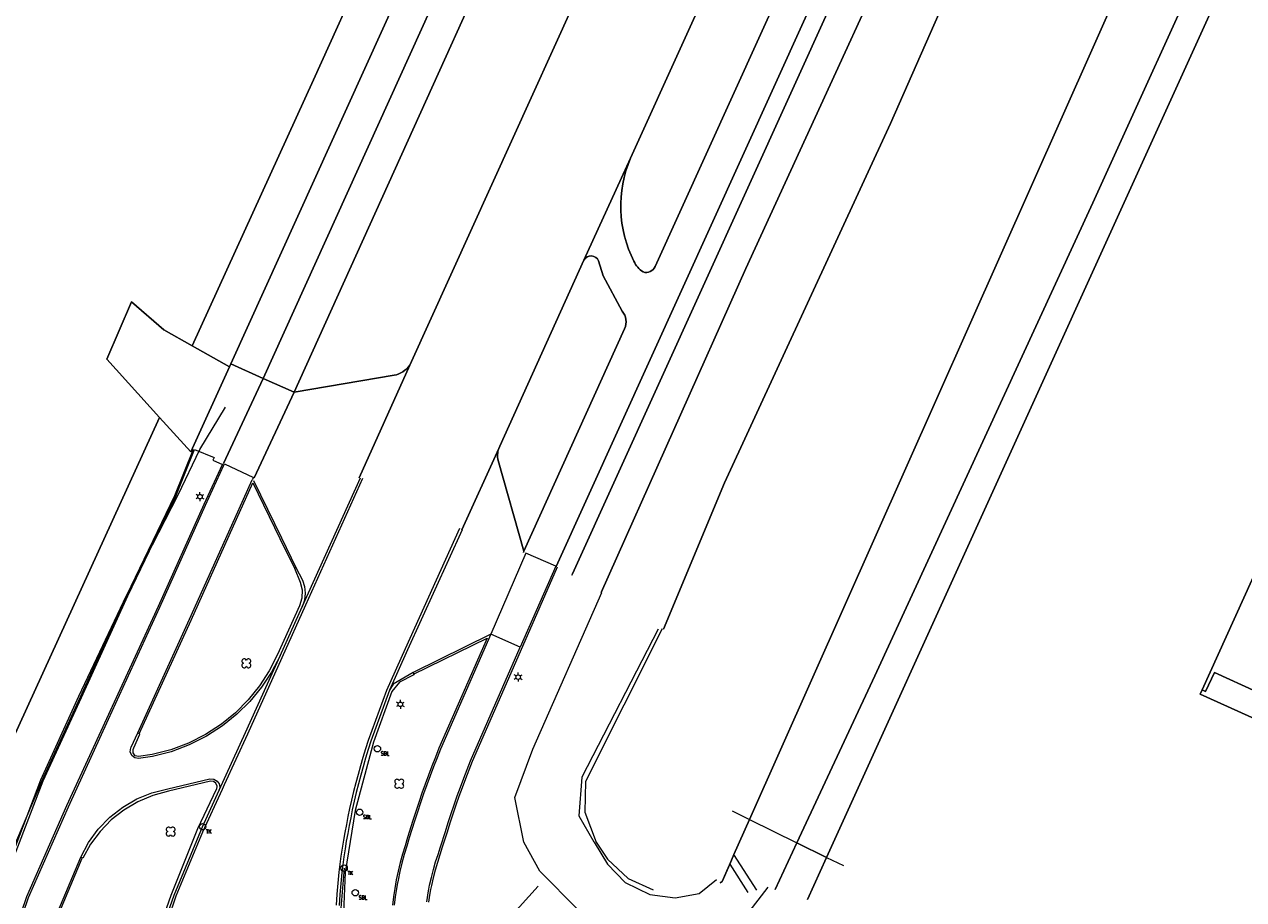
# Model space of a CAD drawing. Header units: metres. Extents: x 151448 to 154749, y 463108 to 465296.
# Tile 87 of 256: x 152431 to 152499, y 464001 to 464050. Entities that reach past the tile are written whole.
import ezdxf

# ---------------------------------------------------------------- set-up
doc = ezdxf.new("R2010")
doc.units = ezdxf.units.M
doc.layers.get('0').update_dxf_attribs({"lineweight": 9})
for name, color, linetype, lineweight in [('B-ME-GR-BOOM-S', 253, 'Continuous', 9), ('B-ME-GW-WATERGANG_INSTEEK-G', 253, 'Continuous', 9), ('B-ME-IE-MEUBILAIR_LICHTMAST-S', 253, 'Continuous', 9), ('B-ME-IE-MEUBILAIR_SCHAMPBLOK-S', 253, 'Continuous', 9), ('B-ME-IE-MEUBILAIR_TROTTOIRKOLK-S', 253, 'Continuous', 9), ('B-ME-IE-TERREINAFSCHEIDING_KUNSTMATIG_HEKWERK-G', 253, 'Continuous', 9), ('B-ME-VH-KANTOPSLUITING_OPSLUITBAND_100X200-G', 253, 'Continuous', 9), ('B-ME-VH-KANTOPSLUITING_OPSLUITBAND_60X150-G', 253, 'Continuous', 9), ('B-ME-VH-KANTOPSLUITING_TROTTOIRBAND_130 150-G', 253, 'Continuous', 9), ('B-ME-VH-KANTOPSLUITING_VOORKANTBAND-G', 253, 'Continuous', 9), ('B-ME-VH-MATERIAALGRENS-G', 253, 'Continuous', 9), ('B-ME-VH-VERHARDING_ASFALT-G', 253, 'Continuous', 9), ('B-ME-VH-VERHARDING_KLINKERS-G', 253, 'Continuous', 9), ('B-ME-VH-VERHARDING_TEGEL-G', 253, 'Continuous', 9), ('B-ME-WH-WATERBODEM-G', 253, 'Continuous', 9), ('B-ME-WH-WATERLIJN-G', 253, 'Continuous', 9), ('B-PV-GK-BESCHOEIING-G', 253, 'Continuous', 9), ('B-PV-IE-TERREINAFSCHEIDING_KUNSTMATIG_HEKWERK-G', 253, 'Continuous', 9), ('B-PV-KW-KUNSTWERK_DUIKER-GV', 253, 'Continuous', 9), ('B-PV-OG-BEBOUWING-GV', 1, 'Continuous', 9), ('B-PV-OG-TERREIN_BEGROEID-GV', 253, 'Continuous', 9), ('B-PV-OG-TERREIN_ERF-GV', 253, 'Continuous', 9), ('B-PV-OG-TERREIN_OEVER-GV', 253, 'Continuous', 9), ('B-PV-OG-WATER-GV', 253, 'Continuous', 9), ('B-PV-VH-GESLOTENVERHARDING_ASFALT-GV', 253, 'Continuous', 9), ('B-PV-VH-OPENVERHARDING_BETONSTRAATSTEEN-GV', 253, 'Continuous', 9), ('B-PV-VH-OPENVERHARDING_TEGEL-GV', 253, 'Continuous', 9)]:
    doc.layers.add(name, color=color, linetype=linetype, lineweight=lineweight)
doc.styles.add('18_100', font='romans', dxfattribs={"width": 0.8, "height": 0.18})
doc.styles.add('18_200', font='romans', dxfattribs={"width": 0.8, "height": 0.36})

# ---------------------------------------------------------------- blocks, each defined once
blk = doc.blocks.new('schampblok')
at = {"ltscale": 2}
blk.add_ellipse((0, 0), major_axis=(-0.127, 0.127), ratio=1, start_param=1.570796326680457, end_param=7.853981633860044, dxfattribs=at)
at = {"ltscale": 2, "style": '18_100', "width": 0.8}
blk.add_text('SBL', height=0.216, dxfattribs=at).set_placement((0.193, -0.375))
at = {"style": '18_200', "width": 0.8}
blk.add_attdef('HOOGTE', (0.212, 0.28), '', height=0.25, dxfattribs=at)
blk = doc.blocks.new('TROTTOIRKOLK')
at = {"ltscale": 2}
blk.add_ellipse((0, 0), major_axis=(-0.127, 0.127), ratio=1, start_param=3.926991, end_param=10.210176, dxfattribs=at)
at = {"ltscale": 2, "style": '18_100', "width": 0.8}
blk.add_text('TK', height=0.216, dxfattribs=at).set_placement((0.193, -0.375))
at = {"style": '18_200', "width": 0.8}
blk.add_attdef('HOOGTE', (0.214, 0.179), '', height=0.25, dxfattribs=at)
blk = doc.blocks.new('LICHTMAST')
at = {"ltscale": 0.1}
for p, q in [((-0.11, 0.063), (-0.219, 0.127)), ((0, 0.127), (0, 0.253)), ((0.11, 0.063), (0.219, 0.127)), ((-0.11, -0.063), (-0.219, -0.127)), ((0, -0.127), (0, -0.253)), ((0.11, -0.063), (0.219, -0.127))]:
    blk.add_line(p, q, dxfattribs=at)
blk.add_circle((0, 0), 0.127, dxfattribs=at)
at = {"style": '18_200', "width": 0.8}
blk.add_attdef('HOOGTE', (0.247, 0.242), '', height=0.25, dxfattribs=at)
blk = doc.blocks.new('boom')
for centre, major_axis, start_param, end_param in [((-0.122, 0.122), (-0.0916, 0.0916), 4.266828, 8.299543), ((0.122, 0.122), (0.0916, 0.0916), 4.266828, 8.299543), ((-0.122, -0.122), (0.0916, 0.0916), 1.125235, 5.15795), ((0.122, -0.122), (-0.0916, 0.0916), 1.125235, 5.15795)]:
    blk.add_ellipse(centre, major_axis=major_axis, ratio=1, start_param=start_param, end_param=end_param)
at = {"style": '18_200', "width": 0.8}
blk.add_attdef('HOOGTE', (0.314, 0.12), '', height=0.25, dxfattribs=at)

msp = doc.modelspace()

# ---------------------------------------------------------------- linework, layer by layer
at = {"layer": 'B-ME-GW-WATERGANG_INSTEEK-G'}
msp.add_lwpolyline([(152472.329, 464001.691), (152471.061, 464000.071), (152469.708, 463999.193), (152467.897, 463999.019), (152466.24, 463998.739), (152464.665, 463999.032), (152461.652, 464000.418), (152459.509, 464002.596), (152458.592, 464004.221), (152458.09, 464006.746), (152459.112, 464009.455), (152462.995, 464018.271)], dxfattribs=at)
at = {"layer": 'B-ME-IE-TERREINAFSCHEIDING_KUNSTMATIG_HEKWERK-G'}
for points in [[(152429.102, 464001.666), (152431.431, 464007.737), (152433.565, 464012.447), (152436.249, 464018.108), (152439.162, 464023.776), (152440.385, 464026.321), (152441.829, 464028.714)], [(152459.4, 464001.762), (152457.835, 464000.002), (152457.644, 463997.648), (152456.555, 463995.996), (152453.428, 463994.729), (152453.78, 463992.581), (152454.885, 463989.315), (152456.447, 463986.296), (152458.592, 463983.125), (152466.652, 463973.706), (152473.371, 463965.604), (152476.377, 463962.122)]]:
    msp.add_lwpolyline(points, dxfattribs=at)
at = {"layer": 'B-ME-VH-KANTOPSLUITING_OPSLUITBAND_100X200-G'}
for points in [[(152406.27, 464000.302), (152406.538, 464000.007), (152406.838, 463999.743), (152407.464, 463999.347), (152412.094, 463998.368), (152418.543, 463996.994), (152425.825, 463995.442), (152426.448, 463995.351), (152427.103, 463995.399), (152427.733, 463995.584), (152428.28, 463995.877), (152428.757, 463996.273), (152429.147, 463996.756), (152430.649, 464001.168), (152432.903, 464006.291), (152435.148, 464011.188), (152438.043, 464017.518), (152440.624, 464023.242), (152441.645, 464025.481)], [(152436.965, 464010.32), (152439.894, 464016.729), (152442.444, 464022.395), (152443.358, 464024.446), (152444.881, 464021.315), (152445.692, 464019.642), (152445.782, 464019.686)], [(152460.483, 464019.711), (152458.52, 464015.247), (152455.698, 464008.771), (152455.505, 464008.282), (152455.317, 464007.789), (152455.132, 464007.295), (152454.953, 464006.799), (152454.778, 464006.302), (152454.608, 464005.803), (152454.442, 464005.302), (152454.281, 464004.8), (152454.006, 464003.943), (152453.869, 464003.514), (152453.737, 464003.086), (152453.613, 464002.656), (152453.499, 464002.224), (152453.399, 464001.789), (152453.355, 464001.572), (152453.315, 464001.353), (152453.276, 464001.106), (152453.241, 464000.858)], [(152452.399, 464013.684), (152456.54, 464015.712), (152453.829, 464009.51), (152453.625, 464009.008), (152453.426, 464008.504), (152453.233, 464007.999), (152453.046, 464007.491), (152452.864, 464006.981), (152452.689, 464006.469), (152452.519, 464005.955), (152452.355, 464005.44), (152452.061, 464004.5), (152451.917, 464004.028), (152451.779, 464003.553), (152451.649, 464003.077), (152451.53, 464002.597), (152451.425, 464002.115), (152451.378, 464001.871), (152451.336, 464001.627), (152451.265, 464001.16), (152451.206, 464000.69)], [(152434.62, 463995.147), (152432.028, 463994.979), (152431.91, 463994.971), (152431.579, 463995.015), (152431.289, 463995.182), (152431.086, 463995.447), (152430.999, 463995.769), (152431.041, 463996.101), (152432.328, 463999.926), (152433.766, 464003.335)]]:
    msp.add_lwpolyline(points, dxfattribs=at)
at = {"layer": 'B-ME-VH-KANTOPSLUITING_OPSLUITBAND_60X150-G'}
msp.add_lwpolyline([(152405.016, 464001.756), (152412.69, 464000.226), (152418.84, 463998.883), (152427.222, 463997.063), (152428.963, 464001.729), (152431.514, 464007.703), (152433.656, 464012.403), (152436.265, 464018.121), (152438.979, 464023.729), (152440.016, 464026.347)], dxfattribs=at)
at = {"layer": 'B-ME-VH-KANTOPSLUITING_TROTTOIRBAND_130 150-G'}
for points in [[(152445.692, 464019.642), (152446.02, 464018.865), (152446.126, 464018.421), (152446.113, 464017.964), (152445.981, 464017.527), (152445.979, 464017.522), (152444.739, 464014.782), (152444.281, 464013.877), (152443.731, 464013.023), (152443.096, 464012.232), (152442.382, 464011.511), (152441.596, 464010.867), (152440.699, 464010.281), (152439.742, 464009.796), (152438.738, 464009.419), (152437.699, 464009.154), (152436.93, 464009.052), (152436.742, 464009.094), (152436.625, 464009.247), (152436.634, 464009.439), (152436.672, 464009.529), (152436.995, 464010.3), (152436.881, 464010.377)], [(152452.373, 464013.785), (152452.41, 464013.642), (152451.616, 464013.227), (152451.182, 464012.709), (152450.139, 464009.855), (152449.105, 464006.009), (152448.542, 464002.517), (152448.338, 463997.569), (152448.41, 463996.574), (152448.415, 463996.507), (152448.462, 463996.377), (152448.568, 463996.289), (152448.704, 463996.269), (152449.53, 463996.367), (152449.55, 463996.194)], [(152434.63, 463995.184), (152435.619, 463995.234), (152436.643, 463995.332), (152436.664, 463995.334), (152436.818, 463995.399), (152436.908, 463995.54), (152437.432, 463997.463), (152438.765, 464001.24), (152440.264, 464004.994), (152441.323, 464007.216), (152441.324, 464007.218), (152441.352, 464007.388), (152441.285, 464007.547), (152441.144, 464007.646), (152440.972, 464007.654), (152438.612, 464007.097), (152437.732, 464006.856), (152436.892, 464006.5), (152436.107, 464006.036), (152435.398, 464005.478), (152434.768, 464004.832), (152434.229, 464004.108), (152433.789, 464003.32), (152433.682, 464003.391)]]:
    msp.add_lwpolyline(points, dxfattribs=at)
at = {"layer": 'B-ME-VH-KANTOPSLUITING_VOORKANTBAND-G'}
msp.add_lwpolyline([(152448.492, 464002.765), (152448.15, 463998.721), (152448.316, 463996.665, 0.306182), (152448.701, 463996.269), (152449.695, 463996.218)], format="xyb", dxfattribs=at)
at = {"layer": 'B-ME-VH-MATERIAALGRENS-G'}
msp.add_line((152458.711, 464020.499), (152456.746, 464015.932), dxfattribs=at)
at = {"layer": 'B-ME-VH-VERHARDING_ASFALT-G'}
for points in [[(152437.755, 463997.387), (152439.048, 464001.21), (152440.548, 464004.811), (152441.647, 464007.216), (152441.767, 464007.475), (152443.077, 464010.328), (152445.006, 464014.629), (152446.33, 464017.575), (152449.547, 464024.707)], [(152454.98, 464021.874), (152451.923, 464015.106), (152450.882, 464012.77), (152449.854, 464009.945), (152449.7, 464009.473), (152449.553, 464008.999), (152449.412, 464008.522), (152449.277, 464008.044), (152449.149, 464007.564), (152449.027, 464007.083), (152448.911, 464006.6), (152448.802, 464006.116), (152448.707, 464005.672), (152448.618, 464005.227), (152448.534, 464004.782), (152448.455, 464004.335), (152448.382, 464003.887), (152448.315, 464003.438), (152448.254, 464002.989), (152448.2, 464002.539), (152448.135, 464001.92), (152448.083, 464001.3), (152448.041, 464000.678)]]:
    msp.add_lwpolyline(points, dxfattribs=at)
at = {"layer": 'B-ME-VH-VERHARDING_KLINKERS-G'}
for q in [(152458.711, 464020.499), (152458.389, 464015.196)]:
    msp.add_line((152460.392, 464019.751), q, dxfattribs=at)
for points in [[(152440.072, 464026.325), (152441.177, 464025.883), (152441.107, 464025.727), (152441.645, 464025.481), (152441.722, 464025.438), (152441.772, 464025.512), (152443.401, 464024.755), (152443.329, 464024.626)], [(152443.4, 464024.589), (152444.971, 464021.359), (152445.782, 464019.686)], [(152445.782, 464019.686), (152446.156, 464018.975), (152446.272, 464018.613), (152446.31, 464018.235), (152446.265, 464017.847), (152446.138, 464017.477)], [(152456.746, 464015.932), (152452.373, 464013.785), (152451.26, 464013.12), (152451.054, 464012.782)]]:
    msp.add_lwpolyline(points, dxfattribs=at)
at = {"layer": 'B-ME-VH-VERHARDING_TEGEL-G'}
for points in [[(152405.095, 464001.679), (152412.677, 464000.167), (152418.827, 463998.824), (152427.257, 463996.994), (152429.241, 464001.617), (152431.569, 464007.679), (152433.711, 464012.378), (152436.32, 464018.095), (152439.034, 464023.705), (152440.072, 464026.325)], [(152406.2, 464000.231), (152406.473, 463999.932), (152406.777, 463999.664), (152407.093, 463999.441), (152407.431, 463999.252), (152412.067, 463998.272), (152418.503, 463996.893), (152425.792, 463995.341), (152426.457, 463995.251), (152427.127, 463995.302), (152427.771, 463995.492), (152428.335, 463995.794), (152428.828, 463996.203), (152429.23, 463996.701), (152430.732, 464001.124), (152432.987, 464006.215), (152435.232, 464011.155), (152438.128, 464017.459), (152440.69, 464023.192), (152441.722, 464025.438)], [(152432.811, 463984.053), (152433.545, 463984.724), (152434.211, 463985.464), (152434.801, 463986.264), (152435.311, 463987.119), (152435.726, 463988), (152436.056, 463988.916), (152436.296, 463989.86), (152436.445, 463990.822), (152436.513, 463991.641), (152436.781, 463993.754), (152437.082, 463995.496), (152437.589, 463997.421), (152438.93, 464001.246), (152440.534, 464005.097), (152441.455, 464007.146), (152442.947, 464010.397), (152444.895, 464014.708), (152446.138, 464017.477), (152449.41, 464024.737)], [(152444.895, 464014.708), (152444.411, 464013.8), (152443.839, 464012.945), (152443.183, 464012.152), (152442.451, 464011.429), (152441.65, 464010.783), (152440.742, 464010.195), (152439.778, 464009.706), (152438.767, 464009.321), (152437.721, 464009.045), (152436.931, 464008.946), (152436.716, 464008.976), (152436.545, 464009.111), (152436.466, 464009.314), (152436.5, 464009.529), (152436.522, 464009.577), (152436.881, 464010.377), (152439.803, 464016.77), (152442.353, 464022.436), (152443.329, 464024.626)], [(152455.136, 464021.803), (152452.065, 464015.057), (152451.054, 464012.782), (152449.994, 464009.914), (152449.843, 464009.436), (152449.697, 464008.956), (152449.558, 464008.474), (152449.425, 464007.99), (152449.298, 464007.505), (152449.177, 464007.018), (152449.063, 464006.529), (152448.954, 464006.039), (152448.863, 464005.602), (152448.776, 464005.164), (152448.694, 464004.725), (152448.616, 464004.285), (152448.545, 464003.845), (152448.478, 464003.403), (152448.418, 464002.96), (152448.364, 464002.517), (152448.3, 464001.903), (152448.247, 464001.288), (152448.205, 464000.672)], [(152453.142, 464000.871), (152453.177, 464001.121), (152453.216, 464001.37), (152453.256, 464001.59), (152453.301, 464001.81), (152453.402, 464002.248), (152453.516, 464002.682), (152453.641, 464003.114), (152453.774, 464003.544), (152453.911, 464003.973), (152454.186, 464004.83), (152454.347, 464005.333), (152454.513, 464005.835), (152454.683, 464006.335), (152454.859, 464006.833), (152455.039, 464007.33), (152455.223, 464007.825), (152455.412, 464008.318), (152455.606, 464008.809), (152458.389, 464015.196), (152456.746, 464015.932), (152453.922, 464009.471), (152453.718, 464008.971), (152453.519, 464008.468), (152453.327, 464007.964), (152453.14, 464007.457), (152452.959, 464006.948), (152452.783, 464006.437), (152452.614, 464005.924), (152452.45, 464005.41), (152452.156, 464004.47), (152452.013, 464003.999), (152451.875, 464003.526), (152451.746, 464003.052), (152451.627, 464002.574), (152451.523, 464002.095), (152451.477, 464001.853), (152451.435, 464001.611), (152451.364, 464001.146), (152451.305, 464000.678)], [(152432.235, 463999.961), (152433.682, 464003.391), (152434.117, 464004.211), (152434.662, 464004.962), (152435.307, 464005.63), (152436.038, 464006.202), (152436.832, 464006.661), (152437.683, 464007.007), (152438.573, 464007.232), (152440.936, 464007.787), (152441.16, 464007.779), (152441.353, 464007.668), (152441.459, 464007.513), (152441.495, 464007.329), (152441.455, 464007.146)]]:
    msp.add_lwpolyline(points, dxfattribs=at)
at = {"layer": 'B-ME-WH-WATERBODEM-G'}
msp.add_lwpolyline([(152466.373, 464016.228), (152462.066, 464007.637), (152462.023, 464005.916), (152462.663, 464004.23), (152463.307, 464003.276), (152464.465, 464002.18), (152465.874, 464001.55)], dxfattribs=at)
at = {"layer": 'B-ME-WH-WATERLIJN-G'}
msp.add_lwpolyline([(152466.161, 464016.211), (152461.86, 464007.885), (152461.698, 464005.71), (152462.533, 464004.252), (152462.555, 464004.227), (152463.299, 464002.983), (152464.309, 464001.956), (152465.684, 464001.277), (152467.107, 464001.088), (152468.472, 464001.349), (152469.446, 464002.137)], dxfattribs=at)
at = {"layer": 'B-PV-GK-BESCHOEIING-G', "flags": 128}
for points in [[(152466.454, 464016.212), (152469.882, 464024.443), (152479.234, 464044.671), (152489.815, 464068.736)], [(152494.196, 464056.999), (152471.3, 464005.505)], [(152471.3, 464005.505), (152470.422, 464003.53)], [(152470.422, 464003.53), (152469.741, 464002), (152469.637, 464001.947)]]:
    msp.add_lwpolyline(points, dxfattribs=at)
at = {"layer": 'B-PV-IE-TERREINAFSCHEIDING_KUNSTMATIG_HEKWERK-G', "flags": 128}
for points in [[(152470.314, 464005.99), (152471.3, 464005.505)], [(152471.3, 464005.505), (152473.966, 464004.194)], [(152473.966, 464004.194), (152475.634, 464003.375)], [(152475.634, 464003.375), (152476.585, 464002.907)]]:
    msp.add_lwpolyline(points, dxfattribs=at)
at = {"layer": 'B-PV-KW-KUNSTWERK_DUIKER-GV', "flags": 128}
msp.add_lwpolyline([(152471.71, 464001.534), (152470.422, 464003.53), (152470.179, 464002.984), (152471.198, 464001.405)], dxfattribs=at)
at = {"layer": 'B-PV-OG-BEBOUWING-GV', "flags": 128}
msp.add_lwpolyline([(152520.274, 464064.751), (152496.747, 464012.8), (152496.951, 464012.706), (152497.445, 464013.782), (152504.597, 464010.503)], dxfattribs=at)
at = {"layer": 'B-PV-OG-TERREIN_BEGROEID-GV', "flags": 128}
for points in [[(152461.302, 464019.253), (152461.335, 464019.326), (152478.449, 464057.055), (152480.948, 464062.573), (152481.632, 464064.09), (152501.695, 464108.594), (152500.788, 464109.015), (152480.86, 464064.811), (152479.642, 464062.11), (152477.953, 464058.382), (152460.424, 464019.738), (152460.423, 464019.737)], [(152462.948, 464018.281), (152471.082, 464036.505), (152483.113, 464062.707), (152483.54, 464063.636), (152500.675, 464102.705), (152503.017, 464107.98), (152501.695, 464108.594), (152481.632, 464064.09), (152480.948, 464062.573), (152478.449, 464057.055), (152461.335, 464019.326), (152461.302, 464019.253)], [(152467, 464064.88), (152463.67, 464069.331), (152445.679, 464029.547)], [(152452.187, 464031.079), (152467.139, 464064.02)], [(152465.982, 464036.631), (152476.272, 464059.282), (152471.257, 464056.846)], [(152470.749, 464056.276), (152464.601, 464042.713)], [(152461.98, 464036.972), (152457.251, 464026.516), (152457.193, 464026.387)], [(152464.134, 464034.112), (152463.06, 464036.095), (152462.81, 464036.934)], [(152458.61, 464020.599), (152464.262, 464033.12)], [(152445.679, 464029.547), (152451.302, 464030.5)], [(152439.873, 464026.184), (152438.115, 464028.127), (152425.844, 464001.282)], [(152457.152, 464025.705), (152458.61, 464020.599)], [(152474.554, 464000.997), (152475.634, 464003.375), (152473.966, 464004.194), (152472.741, 464001.563)]]:
    msp.add_lwpolyline(points, dxfattribs=at)
msp.add_lwpolyline([(152439.94, 464032.161), (152442.053, 464030.971), (152442.128, 464031.137), (152460.051, 464070.682), (152457.644, 464070.965), (152449.946, 464053.836), (152449.83, 464053.889), (152446.764, 464047.124)], close=True, dxfattribs=at)
at = {"layer": 'B-PV-OG-TERREIN_BEGROEID-GV'}
for points in [[(152464.601, 464042.713, 0.221029), (152464.795, 464036.913)], [(152462.81, 464036.934, 0.63854), (152461.98, 464036.972)], [(152464.795, 464036.913, 0.152882), (152465.312, 464036.318)], [(152465.312, 464036.318, 0.407728), (152465.982, 464036.631)], [(152464.262, 464033.12, 0.294396), (152464.134, 464034.112)], [(152451.302, 464030.5, 0.202204), (152452.187, 464031.079)], [(152457.193, 464026.387, 0.15101), (152457.152, 464025.705)]]:
    msp.add_lwpolyline(points, format="xyb", dxfattribs=at)
at = {"layer": 'B-PV-OG-TERREIN_ERF-GV', "flags": 128}
for points in [[(152425.844, 464001.282), (152438.115, 464028.127), (152435.144, 464031.411), (152436.539, 464034.642), (152438.359, 464033.051), (152439.94, 464032.161), (152446.764, 464047.124), (152449.83, 464053.889), (152440.811, 464057.978), (152390.55, 464080.772), (152370.529, 464089.852), (152355.193, 464056.263), (152354.638, 464054.973), (152351.118, 464046.793), (152350.92, 464046.332), (152349.458, 464042.934), (152403.995, 464010.279), (152409.343, 464007.256), (152418.96, 464001.82), (152419.537, 464001.475)], [(152507.433, 464077.683), (152497.745, 464055.94), (152490.603, 464040.208), (152478.344, 464013.594), (152473.966, 464004.194), (152475.634, 464003.375), (152512.398, 464084.317)], [(152504.597, 464010.503), (152497.445, 464013.782), (152496.951, 464012.706), (152496.747, 464012.8), (152496.636, 464012.554), (152503.408, 464009.504)]]:
    msp.add_lwpolyline(points, dxfattribs=at)
msp.add_lwpolyline([(152438.115, 464028.127), (152439.873, 464026.184), (152442.053, 464030.971), (152439.94, 464032.161), (152438.359, 464033.051), (152436.539, 464034.642), (152435.144, 464031.411)], close=True, dxfattribs=at)
at = {"layer": 'B-PV-OG-TERREIN_OEVER-GV', "flags": 128}
for points in [[(152511.06, 464126.098), (152503.017, 464107.98), (152500.675, 464102.705), (152483.54, 464063.636), (152483.113, 464062.707), (152471.082, 464036.505), (152462.948, 464018.281)], [(152466.454, 464016.212), (152469.882, 464024.443), (152479.234, 464044.671), (152489.815, 464068.736), (152506.807, 464106.242), (152514.384, 464122.968), (152516.103, 464124.461), (152517.562, 464124.896), (152518.857, 464124.867), (152519.767, 464124.811), (152520.326, 464124.277), (152521.236, 464123.677), (152521.852, 464122.554)], [(152472.741, 464001.563), (152473.966, 464004.194), (152478.344, 464013.594), (152490.603, 464040.208), (152497.745, 464055.94), (152507.433, 464077.683), (152511.559, 464086.365), (152518.993, 464102.006), (152526.173, 464120.43)], [(152522.632, 464119.429), (152514.964, 464102.497), (152508.268, 464087.828), (152494.196, 464056.999), (152471.3, 464005.505), (152470.422, 464003.53), (152470.179, 464002.984), (152469.749, 464002.017)]]:
    msp.add_lwpolyline(points, dxfattribs=at)
at = {"layer": 'B-PV-OG-TERREIN_OEVER-GV'}
msp.add_lwpolyline([(152469.749, 464002.017, -0.007152), (152469.644, 464001.939, -0.007152)], format="xyb", dxfattribs=at)
at = {"layer": 'B-PV-OG-WATER-GV', "flags": 128}
for points in [[(152469.749, 464002.017), (152470.179, 464002.984), (152470.422, 464003.53), (152471.3, 464005.505), (152494.196, 464056.999), (152508.268, 464087.828), (152514.964, 464102.497), (152513.142, 464103.322), (152506.807, 464106.242), (152489.815, 464068.736)], [(152571.066, 463993.588), (152570.849, 463994.779), (152569.331, 463996.511), (152554.911, 464002.466), (152548.839, 463989.04), (152503.408, 464009.504), (152496.636, 464012.554), (152496.747, 464012.8), (152520.274, 464064.751), (152520.696, 464065.683), (152526.273, 464078.001), (152512.398, 464084.317), (152475.634, 464003.375), (152474.554, 464000.997)], [(152489.815, 464068.736), (152479.234, 464044.671), (152469.882, 464024.443), (152466.454, 464016.212)]]:
    msp.add_lwpolyline(points, dxfattribs=at)
at = {"layer": 'B-PV-OG-WATER-GV'}
msp.add_lwpolyline([(152469.644, 464001.939, 0.007152), (152469.749, 464002.017)], format="xyb", dxfattribs=at)
at = {"layer": 'B-PV-VH-GESLOTENVERHARDING_ASFALT-GV', "flags": 128}
for points in [[(152455.122, 464021.796), (152457.193, 464026.387), (152457.251, 464026.516), (152461.98, 464036.972), (152464.601, 464042.713), (152470.749, 464056.276), (152476.734, 464069.532), (152480.241, 464077.276), (152498.769, 464118.164), (152503.576, 464128.708), (152503.701, 464128.962), (152503.814, 464129.221), (152503.911, 464129.486), (152503.994, 464129.671), (152504.554, 464130.388), (152505.169, 464131.057), (152505.837, 464131.674), (152506.553, 464132.234), (152507.313, 464132.735), (152508.11, 464133.172), (152508.94, 464133.543), (152508.966, 464133.553)], [(152498.066, 464132.148), (152472.352, 464075.503), (152467.139, 464064.02), (152452.187, 464031.079), (152449.346, 464024.73)]]:
    msp.add_lwpolyline(points, dxfattribs=at)
at = {"layer": 'B-PV-VH-OPENVERHARDING_BETONSTRAATSTEEN-GV', "flags": 128}
msp.add_lwpolyline([(152495.311, 464139.314), (152493.674, 464140.126), (152493.645, 464140.063), (152493.542, 464139.836), (152443.93, 464030.324), (152445.679, 464029.547), (152463.67, 464069.331), (152466.096, 464074.696), (152493.096, 464134.4)], close=True, dxfattribs=at)
for points in [[(152460.423, 464019.737), (152460.424, 464019.738), (152477.953, 464058.382), (152479.642, 464062.11), (152480.86, 464064.811), (152500.788, 464109.015), (152509.047, 464127.335), (152510.503, 464130.532), (152508.795, 464131.256)], [(152508.795, 464131.256), (152507.444, 464128.031), (152507.435, 464128.01), (152477.973, 464062.974), (152476.272, 464059.282), (152465.982, 464036.631)], [(152464.601, 464042.713), (152461.98, 464036.972)], [(152462.81, 464036.934), (152463.06, 464036.095), (152464.134, 464034.112)], [(152464.262, 464033.12), (152458.61, 464020.599), (152458.581, 464020.533)], [(152441.713, 464025.536), (152443.93, 464030.324), (152442.128, 464031.137), (152442.053, 464030.971), (152439.873, 464026.184)], [(152449.346, 464024.73), (152452.187, 464031.079)], [(152451.302, 464030.5), (152445.679, 464029.547)], [(152443.433, 464024.73), (152445.679, 464029.547), (152443.93, 464030.324), (152441.713, 464025.536)], [(152445.679, 464029.547), (152443.433, 464024.73)], [(152457.193, 464026.387), (152455.122, 464021.796)], [(152458.581, 464020.533), (152458.61, 464020.599), (152457.152, 464025.705)]]:
    msp.add_lwpolyline(points, dxfattribs=at)
at = {"layer": 'B-PV-VH-OPENVERHARDING_BETONSTRAATSTEEN-GV'}
for points in [[(152464.795, 464036.913, -0.221029), (152464.601, 464042.713)], [(152461.98, 464036.972, -0.63854), (152462.81, 464036.934)], [(152465.312, 464036.318, -0.152882), (152464.795, 464036.913)], [(152465.982, 464036.631, -0.407728), (152465.312, 464036.318)], [(152464.134, 464034.112, -0.294396), (152464.262, 464033.12)], [(152452.187, 464031.079, -0.202204), (152451.302, 464030.5)], [(152457.152, 464025.705, -0.15101), (152457.193, 464026.387)]]:
    msp.add_lwpolyline(points, format="xyb", dxfattribs=at)
at = {"layer": 'B-PV-VH-OPENVERHARDING_TEGEL-GV', "flags": 128}
msp.add_lwpolyline([(152443.93, 464030.324), (152493.542, 464139.836), (152489.287, 464141.788), (152490.62, 464138.129), (152462.638, 464076.39), (152460.051, 464070.682), (152442.128, 464031.137)], close=True, dxfattribs=at)

# ---------------------------------------------------------------- block references
at = {"layer": 'B-ME-GR-BOOM-S'}
for p in [(152442.993, 464014.295), (152451.592, 464007.516), (152438.733, 464004.825)]:
    msp.add_blockref('boom', p, dxfattribs=at)
at = {"layer": 'B-ME-IE-MEUBILAIR_LICHTMAST-S'}
for p in [(152440.383, 464023.671), (152458.283, 464013.518), (152451.655, 464011.986)]:
    msp.add_blockref('LICHTMAST', p, dxfattribs=at)
at = {"layer": 'B-ME-IE-MEUBILAIR_SCHAMPBLOK-S'}
for p in [(152450.363, 464009.487), (152449.365, 464005.913), (152449.12, 464001.383)]:
    msp.add_blockref('schampblok', p, dxfattribs=at)
at = {"layer": 'B-ME-IE-MEUBILAIR_TROTTOIRKOLK-S'}
for p in [(152440.534, 464005.097), (152448.492, 464002.765)]:
    msp.add_blockref('TROTTOIRKOLK', p, dxfattribs=at)

doc.saveas('drawing.dxf')
